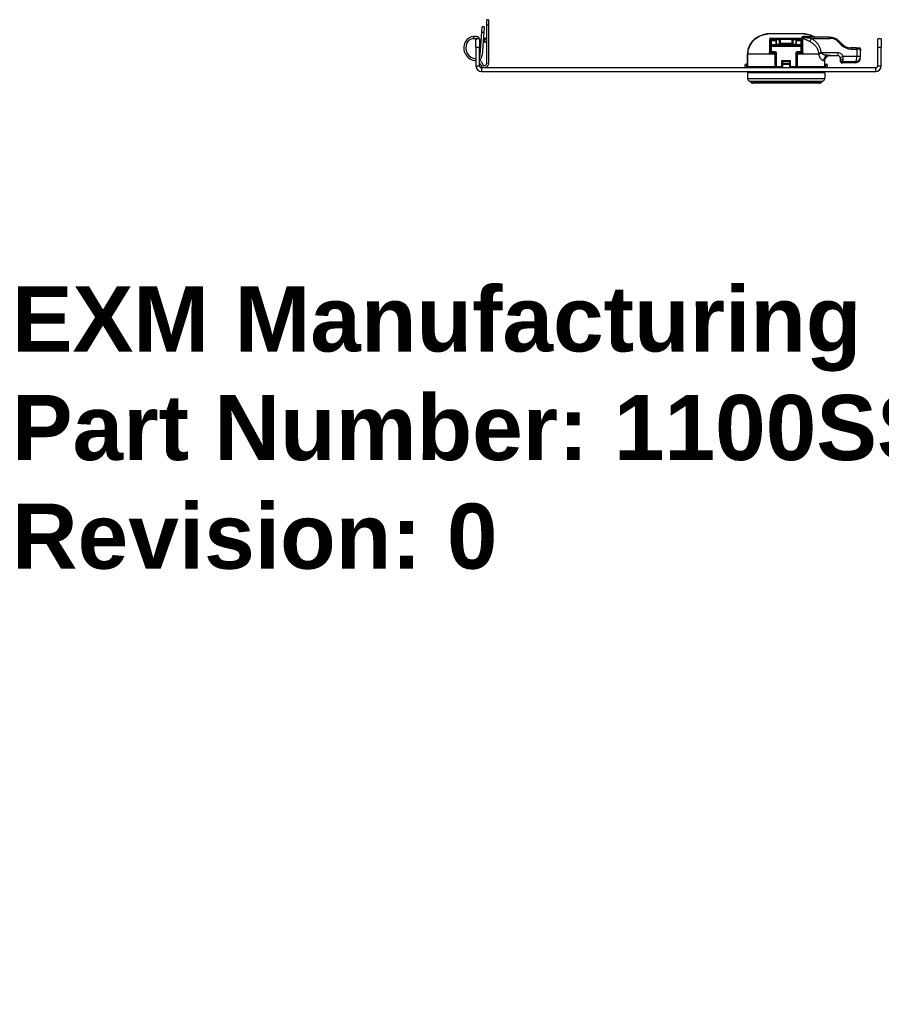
# Model space of a CAD drawing. Header units: inches. Extents: x 0.1 to 74.1, y -11 to 41.6.
# Tile 1 of 16: x 0.1 to 13.3, y -11 to 4.1. Entities that reach past the tile are written whole.
import ezdxf

# ---------------------------------------------------------------- set-up
doc = ezdxf.new("R2010")
doc.units = ezdxf.units.IN
doc.header["$MEASUREMENT"] = 0
doc.layers.get('0').update_dxf_attribs({"lineweight": 25})
doc.layers.add('Visible Edges(ANSI)', color=7, linetype='Continuous', lineweight=25)
doc.layers.add('Visible Tangent Edges(ANSI)', color=7, linetype='Continuous', lineweight=25)
doc.styles.get("Standard").update_dxf_attribs({"font": 'arialbd.ttf'})

msp = doc.modelspace()

# ---------------------------------------------------------------- linework, layer by layer
at = {"layer": 'Visible Edges(ANSI)'}
for p, q in [((7.315, 4.093), (7.286, 4.093)), ((7.286, 4.014), (7.286, 4.093)), ((7.315, 4.093), (7.315, 4.014)), ((7.212, 3.904), (7.217, 3.983)), ((7.247, 3.981), (7.217, 3.983)), ((7.247, 3.981), (7.241, 3.902)), ((7.286, 3.424), (7.286, 4.014)), ((7.315, 4.014), (7.315, 3.424)), ((7.121, 3.673), (7.121, 3.798)), ((7.176, 3.798), (7.121, 3.798)), ((7.161, 3.798), (7.17, 3.817)), ((7.163, 3.82), (7.17, 3.817)), ((7.176, 3.798), (7.176, 3.673)), ((7.187, 3.552), (7.212, 3.904)), ((7.241, 3.902), (7.216, 3.549)), ((7.279, 3.813), (7.237, 3.763)), ((7.242, 3.815), (7.26, 3.791)), ((12.163, 3.878), (11.598, 3.878)), ((11.64, 3.597), (11.64, 3.781)), ((12.112, 3.791), (11.65, 3.791)), ((11.723, 3.791), (11.723, 3.72)), ((11.783, 3.738), (11.783, 3.791)), ((11.979, 3.791), (11.979, 3.738)), ((12.038, 3.72), (12.038, 3.791)), ((12.122, 3.781), (12.122, 3.597)), ((12.547, 3.825), (12.204, 3.825)), ((13.341, 3.798), (13.286, 3.798)), ((13.286, 3.673), (13.286, 3.798)), ((13.341, 3.798), (13.341, 3.673)), ((7.121, 3.673), (7.121, 3.384)), ((7.176, 3.384), (7.176, 3.673)), ((7.24, 3.767), (7.232, 3.778)), ((7.237, 3.763), (7.259, 3.744)), ((7.257, 3.745), (7.254, 3.749)), ((7.258, 3.745), (7.257, 3.745)), ((7.259, 3.744), (7.286, 3.776)), ((7.281, 3.762), (7.265, 3.75)), ((7.278, 3.766), (7.281, 3.762)), ((11.645, 3.764), (11.645, 3.705)), ((11.645, 3.705), (11.645, 3.686)), ((11.645, 3.686), (11.645, 3.601)), ((11.655, 3.774), (11.723, 3.774)), ((12.107, 3.695), (11.655, 3.695)), ((11.733, 3.71), (12.029, 3.71)), ((12.038, 3.774), (12.107, 3.774)), ((12.117, 3.705), (12.117, 3.764)), ((12.117, 3.686), (12.117, 3.705)), ((12.117, 3.601), (12.117, 3.686)), ((12.734, 3.72), (12.687, 3.768)), ((12.959, 3.663), (12.873, 3.663)), ((12.959, 3.663), (13.003, 3.663)), ((13.286, 3.384), (13.286, 3.673)), ((13.341, 3.384), (13.341, 3.673)), ((11.29, 3.563), (11.29, 3.376)), ((11.655, 3.592), (11.714, 3.592)), ((11.719, 3.577), (11.719, 3.584)), ((11.719, 3.563), (11.719, 3.577)), ((11.719, 3.376), (11.719, 3.563)), ((11.723, 3.582), (11.723, 3.367)), ((12.038, 3.367), (12.038, 3.582)), ((12.043, 3.584), (12.043, 3.577)), ((12.043, 3.577), (12.043, 3.563)), ((12.043, 3.563), (12.043, 3.376)), ((12.048, 3.592), (12.107, 3.592)), ((12.528, 3.545), (12.668, 3.545)), ((12.708, 3.505), (12.708, 3.488)), ((12.708, 3.488), (12.708, 3.467)), ((13.023, 3.526), (13.023, 3.617)), ((13.023, 3.511), (13.023, 3.526)), ((7.195, 3.397), (7.178, 3.434)), ((7.205, 3.446), (7.222, 3.41)), ((13.255, 3.353), (7.207, 3.353)), ((11.251, 3.353), (11.251, 3.398)), ((11.26, 3.408), (11.281, 3.409)), ((11.29, 3.409), (11.281, 3.409)), ((11.709, 3.366), (11.3, 3.366)), ((11.497, 3.357), (11.812, 3.357)), ((11.709, 3.366), (11.723, 3.366)), ((11.822, 3.442), (11.822, 3.409)), ((11.822, 3.409), (11.822, 3.353)), ((11.94, 3.409), (11.94, 3.442)), ((11.94, 3.353), (11.94, 3.409)), ((11.95, 3.357), (12.265, 3.357)), ((12.038, 3.366), (12.053, 3.366)), ((12.466, 3.366), (12.053, 3.366)), ((12.476, 3.376), (12.476, 3.466)), ((12.481, 3.409), (12.476, 3.409)), ((12.481, 3.409), (12.502, 3.408)), ((12.511, 3.398), (12.511, 3.353)), ((12.946, 3.432), (12.748, 3.427)), ((7.207, 3.298), (13.255, 3.298)), ((11.29, 3.278), (11.29, 3.188)), ((12.472, 3.278), (12.472, 3.188)), ((12.394, 3.117), (11.368, 3.117))]:
    msp.add_line(p, q, dxfattribs=at)
at = {"layer": 'Visible Edges(ANSI)', "flags": 128}
for points in [[(7.077, 3.804), (7.08, 3.804), (7.083, 3.805), (7.086, 3.805), (7.089, 3.805), (7.092, 3.806), (7.095, 3.806), (7.098, 3.806), (7.101, 3.806), (7.104, 3.805), (7.107, 3.805), (7.11, 3.805), (7.112, 3.805), (7.115, 3.804), (7.118, 3.804), (7.12, 3.803), (7.123, 3.803), (7.125, 3.802), (7.128, 3.802), (7.13, 3.801), (7.133, 3.801), (7.135, 3.8), (7.137, 3.799), (7.139, 3.799), (7.141, 3.798)], [(7.163, 3.82), (7.162, 3.821), (7.16, 3.822), (7.158, 3.823), (7.156, 3.824), (7.154, 3.824), (7.152, 3.825), (7.149, 3.826), (7.147, 3.827), (7.144, 3.828), (7.141, 3.829), (7.138, 3.83), (7.135, 3.83), (7.132, 3.831), (7.128, 3.832), (7.125, 3.833), (7.121, 3.833), (7.118, 3.834), (7.114, 3.834), (7.11, 3.835), (7.106, 3.835), (7.103, 3.835), (7.099, 3.835), (7.095, 3.835), (7.091, 3.835)], [(11.567, 3.871), (11.54, 3.865), (11.513, 3.857), (11.487, 3.847), (11.461, 3.835), (11.437, 3.821), (11.413, 3.806), (11.392, 3.788), (11.371, 3.768), (11.353, 3.746), (11.337, 3.723), (11.323, 3.699), (11.311, 3.673), (11.302, 3.646), (11.295, 3.619), (11.291, 3.591), (11.29, 3.563)], [(11.567, 3.871), (11.572, 3.872), (11.577, 3.872), (11.581, 3.873), (11.585, 3.874), (11.589, 3.875), (11.592, 3.875), (11.594, 3.876), (11.594, 3.876)], [(11.592, 3.875), (11.587, 3.874), (11.581, 3.873), (11.575, 3.872), (11.567, 3.871)], [(11.64, 3.781), (11.64, 3.782), (11.64, 3.782), (11.64, 3.783), (11.64, 3.783), (11.64, 3.784), (11.64, 3.784), (11.641, 3.785), (11.641, 3.785), (11.641, 3.786), (11.641, 3.786), (11.642, 3.787), (11.642, 3.787), (11.642, 3.788), (11.643, 3.788), (11.643, 3.789), (11.644, 3.789), (11.645, 3.79), (11.645, 3.79), (11.646, 3.79), (11.647, 3.791), (11.648, 3.791), (11.648, 3.791), (11.649, 3.791), (11.65, 3.791)], [(12.112, 3.791), (12.113, 3.791), (12.114, 3.791), (12.114, 3.791), (12.115, 3.791), (12.116, 3.79), (12.117, 3.79), (12.117, 3.79), (12.118, 3.789), (12.119, 3.789), (12.119, 3.788), (12.12, 3.788), (12.12, 3.787), (12.12, 3.787), (12.121, 3.786), (12.121, 3.786), (12.121, 3.785), (12.121, 3.785), (12.122, 3.784), (12.122, 3.784), (12.122, 3.783), (12.122, 3.783), (12.122, 3.782), (12.122, 3.782), (12.122, 3.781)], [(12.167, 3.876), (12.168, 3.876), (12.17, 3.875), (12.173, 3.875), (12.177, 3.874), (12.181, 3.873), (12.185, 3.872), (12.19, 3.871), (12.195, 3.871)], [(12.318, 3.825), (12.304, 3.834), (12.289, 3.841), (12.258, 3.854), (12.227, 3.863), (12.195, 3.871)], [(12.319, 3.825), (12.313, 3.826), (12.306, 3.828)], [(11.792, 3.705), (11.793, 3.705), (11.793, 3.705), (11.793, 3.704), (11.794, 3.704), (11.794, 3.703), (11.795, 3.703), (11.795, 3.703), (11.795, 3.702), (11.796, 3.702), (11.796, 3.701), (11.796, 3.701), (11.797, 3.701), (11.797, 3.7), (11.797, 3.7), (11.798, 3.699), (11.798, 3.699), (11.798, 3.699), (11.799, 3.698), (11.799, 3.698), (11.799, 3.697), (11.8, 3.697), (11.8, 3.696), (11.8, 3.696), (11.8, 3.695)], [(11.962, 3.695), (11.962, 3.696), (11.962, 3.696), (11.962, 3.697), (11.963, 3.697), (11.963, 3.698), (11.963, 3.698), (11.963, 3.699), (11.964, 3.699), (11.964, 3.699), (11.964, 3.7), (11.965, 3.7), (11.965, 3.701), (11.966, 3.701), (11.966, 3.701), (11.966, 3.702), (11.967, 3.702), (11.967, 3.703), (11.967, 3.703), (11.968, 3.703), (11.968, 3.704), (11.968, 3.704), (11.969, 3.705), (11.969, 3.705), (11.97, 3.705)], [(13.023, 3.617), (13.023, 3.63), (13.023, 3.643)], [(12.476, 3.466), (12.476, 3.469), (12.476, 3.473), (12.477, 3.476), (12.477, 3.48), (12.478, 3.483), (12.479, 3.487), (12.48, 3.49), (12.481, 3.494), (12.483, 3.497), (12.484, 3.5), (12.486, 3.503), (12.488, 3.506), (12.49, 3.509), (12.492, 3.512), (12.494, 3.515), (12.496, 3.518), (12.499, 3.52), (12.501, 3.522), (12.504, 3.525), (12.507, 3.527), (12.51, 3.529), (12.513, 3.531), (12.516, 3.533), (12.519, 3.535)], [(12.562, 3.545), (12.56, 3.545), (12.558, 3.545), (12.556, 3.544), (12.554, 3.544), (12.552, 3.544), (12.55, 3.544), (12.548, 3.544), (12.546, 3.543), (12.544, 3.543), (12.542, 3.543), (12.54, 3.542), (12.538, 3.542), (12.537, 3.541), (12.535, 3.541), (12.533, 3.541), (12.532, 3.54), (12.53, 3.539), (12.528, 3.539), (12.527, 3.538), (12.525, 3.538), (12.524, 3.537), (12.522, 3.536), (12.52, 3.536), (12.519, 3.535)], [(12.706, 3.516), (12.706, 3.515), (12.707, 3.515), (12.707, 3.515), (12.707, 3.514), (12.707, 3.514), (12.707, 3.513), (12.707, 3.513), (12.707, 3.512), (12.707, 3.512), (12.707, 3.511), (12.707, 3.511), (12.707, 3.51), (12.707, 3.51), (12.708, 3.509), (12.708, 3.509), (12.708, 3.509), (12.708, 3.508), (12.708, 3.508), (12.708, 3.507), (12.708, 3.507), (12.708, 3.506), (12.708, 3.506), (12.708, 3.506), (12.708, 3.505)], [(11.29, 3.376), (11.291, 3.372), (11.293, 3.368), (11.296, 3.366), (11.3, 3.366)], [(11.373, 3.366), (11.367, 3.365), (11.361, 3.362), (11.357, 3.358), (11.354, 3.353)], [(12.408, 3.353), (12.405, 3.358), (12.401, 3.362), (12.395, 3.365), (12.389, 3.366)], [(12.466, 3.366), (12.466, 3.366), (12.467, 3.366), (12.468, 3.366), (12.468, 3.366), (12.469, 3.366), (12.469, 3.367), (12.47, 3.367), (12.471, 3.367), (12.471, 3.367), (12.472, 3.368), (12.472, 3.368), (12.473, 3.369), (12.473, 3.369), (12.474, 3.37), (12.474, 3.37), (12.475, 3.371), (12.475, 3.371), (12.475, 3.372), (12.475, 3.372), (12.476, 3.373), (12.476, 3.374), (12.476, 3.374), (12.476, 3.375), (12.476, 3.376)]]:
    msp.add_lwpolyline(points, dxfattribs=at)
at = {"layer": 'Visible Edges(ANSI)'}
for centre, radius, start, end in [((7.097, 3.678), 0.157, 92.0902, 153.245), ((7.097, 3.678), 0.128, 99.0892, 153.245), ((7.268, 3.833), 0.0315, 176, 216), ((7.254, 3.833), 0.0315, 320, 0), ((11.598, 3.868), 0.00925, 90, 131.9303), ((12.163, 3.868), 0.00984, 49.4973, 90), ((12.547, 3.629), 0.197, 45, 90), ((7.132, 3.66), 0.197, 153.245, 266.7696), ((7.132, 3.66), 0.167, 153.245, 266.1988), ((11.655, 3.764), 0.00984, 90, 180), ((11.655, 3.686), 0.00984, 90, 180), ((11.733, 3.72), 0.00984, 180, 270), ((12.029, 3.72), 0.00984, 270, 0), ((12.107, 3.764), 0.00984, 0, 90), ((12.107, 3.686), 0.00984, 0, 90), ((12.873, 3.86), 0.197, 225, 270), ((13.003, 3.643), 0.0197, 0, 90), ((7.124, 3.556), 0.0634, 265.4012, 267.5032), ((7.124, 3.556), 0.0634, 325.4262, 356), ((7.132, 3.412), 0.0807, 25, 57.0234), ((7.125, 3.555), 0.0917, 304.2652, 356), ((11.655, 3.601), 0.00984, 180, 270), ((11.714, 3.582), 0.00984, 0, 90), ((12.048, 3.582), 0.00984, 90, 180), ((12.107, 3.601), 0.00984, 270, 0), ((12.668, 3.505), 0.0394, 15.7452, 90), ((12.944, 3.511), 0.0787, 271.4321, 0), ((7.207, 3.384), 0.086, 180, 270), ((7.132, 3.412), 0.0511, 25, 30.8443), ((7.207, 3.384), 0.031, 180, 270), ((7.253, 3.424), 0.063, 205, 0), ((7.253, 3.424), 0.0335, 205, 0), ((11.261, 3.398), 0.00984, 93, 180), ((11.497, 3.347), 0.00984, 90, 143.9848), ((11.709, 3.376), 0.00984, 270, 0), ((11.714, 3.367), 0.00984, 270, 0), ((11.812, 3.367), 0.00984, 270, 0), ((11.95, 3.367), 0.00984, 180, 270), ((12.048, 3.367), 0.00984, 180, 270), ((12.053, 3.376), 0.00984, 180, 270), ((12.265, 3.347), 0.00984, 36.0152, 90), ((12.501, 3.398), 0.00984, 0, 87), ((12.747, 3.467), 0.0394, 180, 271.4321), ((13.255, 3.384), 0.086, 270, 0), ((13.255, 3.384), 0.031, 270, 0), ((11.31, 3.278), 0.0197, 90, 180), ((11.33, 3.188), 0.0394, 180, 255.7065), ((12.432, 3.188), 0.0394, 284.2935, 0), ((12.452, 3.278), 0.0197, 0, 90), ((11.315, 3.13), 0.0197, 25.8305, 75.7065), ((11.368, 3.156), 0.0394, 205.8305, 270), ((12.394, 3.156), 0.0394, 270, 334.1695), ((12.447, 3.13), 0.0197, 104.2935, 154.1695)]:
    msp.add_arc(centre, radius, start, end, dxfattribs=at)
at = {"layer": 'Visible Tangent Edges(ANSI)'}
for p, q in [((7.286, 4.014), (7.315, 4.014)), ((7.091, 3.835), (7.077, 3.804)), ((7.212, 3.904), (7.241, 3.902)), ((11.567, 3.871), (11.567, 3.871)), ((11.64, 3.781), (11.65, 3.781)), ((11.647, 3.809), (12.115, 3.809)), ((11.65, 3.781), (11.65, 3.791)), ((11.65, 3.781), (11.668, 3.781)), ((11.65, 3.773), (11.65, 3.781)), ((11.668, 3.781), (11.668, 3.791)), ((11.733, 3.791), (11.733, 3.788)), ((11.733, 3.711), (11.733, 3.788)), ((11.733, 3.788), (11.773, 3.788)), ((11.773, 3.788), (11.773, 3.791)), ((11.773, 3.788), (11.773, 3.729)), ((11.792, 3.729), (11.792, 3.791)), ((11.97, 3.791), (11.97, 3.729)), ((11.989, 3.791), (11.989, 3.788)), ((11.989, 3.729), (11.989, 3.788)), ((11.989, 3.788), (12.029, 3.788)), ((12.029, 3.788), (12.029, 3.791)), ((12.029, 3.788), (12.029, 3.711)), ((12.094, 3.791), (12.094, 3.781)), ((12.094, 3.781), (12.112, 3.781)), ((12.112, 3.791), (12.112, 3.781)), ((12.112, 3.781), (12.122, 3.781)), ((12.112, 3.781), (12.112, 3.773)), ((12.179, 3.836), (12.294, 3.836)), ((12.195, 3.87), (12.195, 3.871)), ((12.265, 3.806), (12.553, 3.806)), ((7.121, 3.673), (7.176, 3.673)), ((11.655, 3.705), (11.645, 3.705)), ((11.655, 3.686), (11.645, 3.686)), ((11.655, 3.705), (11.655, 3.774)), ((11.792, 3.705), (11.655, 3.705)), ((11.655, 3.695), (11.655, 3.705)), ((11.655, 3.686), (11.655, 3.695)), ((11.655, 3.686), (12.107, 3.686)), ((11.655, 3.601), (11.655, 3.686)), ((11.733, 3.711), (11.733, 3.71)), ((12.029, 3.711), (11.733, 3.711)), ((11.792, 3.72), (11.792, 3.729)), ((11.97, 3.729), (11.792, 3.729)), ((11.792, 3.72), (11.97, 3.72)), ((11.792, 3.705), (11.792, 3.695)), ((11.97, 3.729), (11.97, 3.72)), ((11.97, 3.695), (11.97, 3.705)), ((12.107, 3.705), (11.97, 3.705)), ((12.029, 3.71), (12.029, 3.711)), ((12.107, 3.774), (12.107, 3.705)), ((12.107, 3.705), (12.117, 3.705)), ((12.107, 3.705), (12.107, 3.695)), ((12.107, 3.695), (12.107, 3.686)), ((12.117, 3.686), (12.107, 3.686)), ((12.107, 3.686), (12.107, 3.601)), ((12.678, 3.754), (12.725, 3.706)), ((12.878, 3.643), (12.964, 3.643)), ((12.964, 3.643), (12.964, 3.526)), ((13.022, 3.643), (12.964, 3.643)), ((13.022, 3.643), (13.023, 3.643)), ((13.286, 3.673), (13.341, 3.673)), ((11.29, 3.563), (11.29, 3.563)), ((11.29, 3.376), (11.29, 3.563)), ((11.706, 3.563), (11.29, 3.563)), ((11.626, 3.578), (11.626, 3.587)), ((11.645, 3.604), (11.64, 3.604)), ((11.645, 3.601), (11.655, 3.601)), ((11.65, 3.587), (11.65, 3.593)), ((11.714, 3.601), (11.655, 3.601)), ((11.655, 3.592), (11.655, 3.601)), ((11.706, 3.577), (11.706, 3.563)), ((11.706, 3.563), (11.706, 3.376)), ((11.719, 3.563), (11.706, 3.563)), ((11.709, 3.592), (11.709, 3.587)), ((11.714, 3.601), (11.714, 3.592)), ((11.719, 3.584), (11.721, 3.589)), ((11.733, 3.582), (11.723, 3.582)), ((11.733, 3.367), (11.733, 3.582)), ((12.029, 3.582), (12.029, 3.367)), ((12.038, 3.582), (12.029, 3.582)), ((12.041, 3.589), (12.043, 3.584)), ((12.056, 3.563), (12.043, 3.563)), ((12.107, 3.601), (12.048, 3.601)), ((12.048, 3.592), (12.048, 3.601)), ((12.053, 3.587), (12.053, 3.592)), ((12.056, 3.563), (12.056, 3.577)), ((12.381, 3.563), (12.056, 3.563)), ((12.056, 3.376), (12.056, 3.563)), ((12.107, 3.601), (12.107, 3.592)), ((12.107, 3.601), (12.117, 3.601)), ((12.112, 3.593), (12.112, 3.587)), ((12.122, 3.604), (12.117, 3.604)), ((12.136, 3.587), (12.136, 3.578)), ((12.679, 3.584), (12.42, 3.584)), ((13.023, 3.526), (12.964, 3.526)), ((7.121, 3.384), (7.176, 3.384)), ((7.207, 3.353), (7.207, 3.298)), ((11.272, 3.399), (11.251, 3.398)), ((11.272, 3.399), (11.272, 3.353)), ((11.281, 3.399), (11.272, 3.399)), ((11.281, 3.399), (11.281, 3.409)), ((11.281, 3.353), (11.281, 3.399)), ((11.281, 3.399), (11.29, 3.399)), ((11.29, 3.376), (11.29, 3.376)), ((11.29, 3.376), (11.706, 3.376)), ((11.706, 3.376), (11.719, 3.376)), ((11.723, 3.376), (11.719, 3.376)), ((11.724, 3.367), (11.723, 3.367)), ((11.733, 3.367), (11.724, 3.367)), ((11.812, 3.367), (11.733, 3.367)), ((11.733, 3.367), (11.733, 3.357)), ((11.831, 3.453), (11.812, 3.463)), ((11.812, 3.463), (11.822, 3.444)), ((11.95, 3.463), (11.812, 3.463)), ((11.812, 3.463), (11.812, 3.367)), ((11.812, 3.357), (11.812, 3.367)), ((11.822, 3.367), (11.812, 3.367)), ((11.822, 3.409), (11.832, 3.409)), ((11.831, 3.453), (11.931, 3.453)), ((11.832, 3.418), (11.832, 3.452)), ((11.832, 3.418), (11.832, 3.409)), ((11.93, 3.418), (11.832, 3.418)), ((11.832, 3.353), (11.832, 3.409)), ((11.832, 3.409), (11.93, 3.409)), ((11.93, 3.452), (11.93, 3.418)), ((11.93, 3.409), (11.93, 3.418)), ((11.93, 3.409), (11.93, 3.353)), ((11.93, 3.409), (11.94, 3.409)), ((11.95, 3.463), (11.931, 3.453)), ((11.94, 3.444), (11.95, 3.463)), ((11.95, 3.367), (11.94, 3.367)), ((11.95, 3.367), (11.95, 3.463)), ((12.029, 3.367), (11.95, 3.367)), ((11.95, 3.367), (11.95, 3.357)), ((12.029, 3.357), (12.029, 3.367)), ((12.038, 3.367), (12.029, 3.367)), ((12.043, 3.376), (12.038, 3.376)), ((12.038, 3.367), (12.038, 3.367)), ((12.043, 3.376), (12.056, 3.376)), ((12.056, 3.376), (12.476, 3.376)), ((12.476, 3.466), (12.456, 3.466)), ((12.476, 3.399), (12.481, 3.399)), ((12.481, 3.409), (12.481, 3.399)), ((12.481, 3.399), (12.481, 3.353)), ((12.49, 3.399), (12.481, 3.399)), ((12.49, 3.353), (12.49, 3.399)), ((12.511, 3.398), (12.49, 3.399)), ((12.748, 3.427), (12.749, 3.45)), ((13.255, 3.298), (13.255, 3.353)), ((13.286, 3.384), (13.341, 3.384)), ((12.472, 3.278), (11.29, 3.278)), ((11.29, 3.188), (12.472, 3.188)), ((11.32, 3.149), (12.442, 3.149)), ((12.429, 3.139), (11.333, 3.139))]:
    msp.add_line(p, q, dxfattribs=at)
at = {"layer": 'Visible Tangent Edges(ANSI)', "flags": 128}
for points in [[(11.29, 3.563), (11.291, 3.581), (11.293, 3.6), (11.296, 3.619), (11.3, 3.637), (11.305, 3.655), (11.312, 3.673), (11.319, 3.69), (11.328, 3.707), (11.337, 3.723), (11.348, 3.738), (11.359, 3.753), (11.372, 3.767), (11.385, 3.781), (11.399, 3.793), (11.414, 3.805), (11.429, 3.816), (11.445, 3.826), (11.461, 3.835), (11.478, 3.843), (11.495, 3.851), (11.513, 3.857), (11.531, 3.862), (11.549, 3.867), (11.567, 3.871)], [(11.567, 3.871), (11.569, 3.871), (11.571, 3.871), (11.573, 3.872), (11.575, 3.872), (11.577, 3.872), (11.579, 3.873), (11.58, 3.873), (11.582, 3.873), (11.584, 3.874), (11.585, 3.874), (11.587, 3.874), (11.588, 3.875), (11.59, 3.875), (11.591, 3.875), (11.592, 3.875), (11.593, 3.875), (11.594, 3.876), (11.595, 3.876), (11.596, 3.876), (11.596, 3.876), (11.597, 3.876), (11.597, 3.876), (11.597, 3.877), (11.597, 3.877)], [(11.597, 3.877), (11.597, 3.877), (11.597, 3.877), (11.597, 3.877), (11.597, 3.877), (11.597, 3.877), (11.597, 3.877), (11.597, 3.877), (11.597, 3.877), (11.598, 3.877), (11.598, 3.877), (11.598, 3.877), (11.598, 3.877), (11.598, 3.877), (11.598, 3.878), (11.598, 3.878), (11.598, 3.878), (11.598, 3.878), (11.598, 3.878), (11.598, 3.878), (11.598, 3.878), (11.598, 3.878), (11.598, 3.878), (11.598, 3.878), (11.598, 3.878)], [(11.627, 3.788), (11.627, 3.782), (11.627, 3.775), (11.627, 3.768), (11.627, 3.761), (11.626, 3.754), (11.626, 3.747), (11.626, 3.739), (11.626, 3.731), (11.626, 3.723), (11.626, 3.715), (11.626, 3.706), (11.626, 3.698), (11.626, 3.689), (11.626, 3.68), (11.626, 3.672), (11.626, 3.663), (11.626, 3.653), (11.626, 3.644), (11.626, 3.635), (11.626, 3.625), (11.626, 3.616), (11.626, 3.606), (11.626, 3.597), (11.626, 3.587)], [(11.647, 3.809), (11.645, 3.809), (11.644, 3.808), (11.642, 3.808), (11.641, 3.808), (11.639, 3.807), (11.638, 3.806), (11.637, 3.806), (11.635, 3.805), (11.634, 3.804), (11.633, 3.803), (11.632, 3.802), (11.631, 3.801), (11.63, 3.8), (11.63, 3.799), (11.629, 3.798), (11.629, 3.797), (11.628, 3.796), (11.628, 3.795), (11.627, 3.794), (11.627, 3.792), (11.627, 3.791), (11.627, 3.79), (11.627, 3.789), (11.627, 3.788)], [(11.668, 3.781), (11.669, 3.781), (11.67, 3.781), (11.671, 3.781), (11.672, 3.782), (11.673, 3.782), (11.673, 3.782), (11.674, 3.782), (11.675, 3.782), (11.676, 3.783), (11.677, 3.783), (11.677, 3.783), (11.678, 3.784), (11.679, 3.784), (11.68, 3.785), (11.68, 3.785), (11.681, 3.786), (11.682, 3.786), (11.682, 3.787), (11.683, 3.788), (11.683, 3.788), (11.684, 3.789), (11.684, 3.79), (11.685, 3.79), (11.685, 3.791)], [(12.077, 3.791), (12.077, 3.79), (12.077, 3.79), (12.078, 3.789), (12.078, 3.788), (12.079, 3.788), (12.08, 3.787), (12.08, 3.786), (12.081, 3.786), (12.082, 3.785), (12.082, 3.785), (12.083, 3.784), (12.084, 3.784), (12.084, 3.783), (12.085, 3.783), (12.086, 3.783), (12.087, 3.782), (12.088, 3.782), (12.088, 3.782), (12.089, 3.782), (12.09, 3.782), (12.091, 3.781), (12.092, 3.781), (12.093, 3.781), (12.094, 3.781)], [(12.135, 3.788), (12.135, 3.789), (12.135, 3.79), (12.135, 3.791), (12.135, 3.792), (12.134, 3.794), (12.134, 3.795), (12.134, 3.796), (12.133, 3.797), (12.133, 3.798), (12.132, 3.799), (12.131, 3.8), (12.131, 3.801), (12.13, 3.802), (12.129, 3.803), (12.128, 3.804), (12.127, 3.805), (12.125, 3.806), (12.124, 3.806), (12.122, 3.807), (12.121, 3.808), (12.119, 3.808), (12.118, 3.808), (12.117, 3.809), (12.115, 3.809)], [(12.179, 3.836), (12.171, 3.836), (12.163, 3.836), (12.154, 3.835), (12.146, 3.835), (12.138, 3.834), (12.131, 3.832), (12.125, 3.83), (12.122, 3.827), (12.122, 3.822), (12.125, 3.818), (12.131, 3.813), (12.138, 3.809), (12.148, 3.804), (12.158, 3.8), (12.168, 3.795), (12.177, 3.791), (12.186, 3.787), (12.194, 3.783), (12.203, 3.778), (12.212, 3.774), (12.22, 3.77), (12.229, 3.766), (12.237, 3.761), (12.245, 3.757)], [(12.265, 3.806), (12.256, 3.807), (12.246, 3.808), (12.237, 3.809), (12.227, 3.81), (12.217, 3.811), (12.208, 3.812), (12.198, 3.813), (12.189, 3.814), (12.179, 3.815), (12.168, 3.816), (12.157, 3.818), (12.148, 3.819), (12.14, 3.82), (12.134, 3.821), (12.132, 3.822), (12.134, 3.823), (12.139, 3.824), (12.146, 3.825), (12.154, 3.825), (12.164, 3.825), (12.174, 3.825), (12.184, 3.825), (12.194, 3.825), (12.204, 3.825)], [(12.136, 3.587), (12.136, 3.597), (12.136, 3.606), (12.136, 3.616), (12.136, 3.625), (12.136, 3.635), (12.136, 3.644), (12.136, 3.653), (12.136, 3.662), (12.136, 3.671), (12.136, 3.68), (12.136, 3.689), (12.136, 3.698), (12.136, 3.706), (12.136, 3.715), (12.136, 3.723), (12.136, 3.731), (12.136, 3.739), (12.136, 3.747), (12.135, 3.754), (12.135, 3.761), (12.135, 3.768), (12.135, 3.775), (12.135, 3.782), (12.135, 3.788)], [(12.163, 3.878), (12.163, 3.878), (12.164, 3.878), (12.164, 3.878), (12.164, 3.878), (12.164, 3.878), (12.164, 3.878), (12.164, 3.878), (12.164, 3.878), (12.164, 3.878), (12.164, 3.878), (12.164, 3.877), (12.164, 3.877), (12.164, 3.877), (12.164, 3.877), (12.164, 3.877), (12.164, 3.877), (12.164, 3.877), (12.164, 3.877), (12.164, 3.877), (12.164, 3.877), (12.164, 3.877), (12.164, 3.877), (12.164, 3.877), (12.164, 3.877)], [(12.164, 3.877), (12.164, 3.877), (12.164, 3.876), (12.165, 3.876), (12.165, 3.876), (12.166, 3.876), (12.167, 3.876), (12.167, 3.876), (12.168, 3.876), (12.169, 3.875), (12.171, 3.875), (12.172, 3.875), (12.173, 3.875), (12.175, 3.874), (12.176, 3.874), (12.178, 3.874), (12.18, 3.873), (12.181, 3.873), (12.183, 3.873), (12.185, 3.872), (12.187, 3.872), (12.189, 3.872), (12.191, 3.871), (12.193, 3.871), (12.195, 3.87)], [(12.195, 3.87), (12.2, 3.869), (12.205, 3.868), (12.211, 3.867), (12.216, 3.866), (12.221, 3.865), (12.227, 3.863), (12.232, 3.862), (12.237, 3.86), (12.243, 3.859), (12.248, 3.857), (12.253, 3.855), (12.258, 3.854), (12.263, 3.852), (12.268, 3.85), (12.274, 3.848), (12.279, 3.845), (12.284, 3.843), (12.289, 3.841), (12.294, 3.839), (12.298, 3.836), (12.303, 3.834), (12.308, 3.831), (12.313, 3.828), (12.318, 3.826)], [(12.42, 3.584), (12.418, 3.596), (12.417, 3.607), (12.414, 3.619), (12.411, 3.631), (12.408, 3.642), (12.404, 3.653), (12.399, 3.664), (12.394, 3.675), (12.389, 3.685), (12.383, 3.695), (12.376, 3.705), (12.37, 3.715), (12.363, 3.724), (12.355, 3.733), (12.347, 3.742), (12.339, 3.75), (12.331, 3.758), (12.322, 3.766), (12.313, 3.774), (12.304, 3.781), (12.295, 3.787), (12.285, 3.794), (12.275, 3.8), (12.265, 3.806)], [(12.294, 3.836), (12.295, 3.836), (12.296, 3.835), (12.296, 3.835), (12.297, 3.834), (12.298, 3.834), (12.299, 3.833), (12.3, 3.833), (12.301, 3.833), (12.302, 3.832), (12.303, 3.832), (12.304, 3.831), (12.305, 3.831), (12.306, 3.831), (12.307, 3.83), (12.308, 3.83), (12.309, 3.829), (12.31, 3.829), (12.311, 3.828), (12.312, 3.828), (12.313, 3.827), (12.314, 3.827), (12.315, 3.827), (12.316, 3.826), (12.317, 3.826)], [(12.306, 3.828), (12.306, 3.829), (12.305, 3.829), (12.305, 3.829), (12.304, 3.829), (12.304, 3.83), (12.303, 3.83), (12.302, 3.83), (12.302, 3.831), (12.301, 3.831), (12.301, 3.831), (12.3, 3.831), (12.3, 3.832), (12.299, 3.832), (12.299, 3.832), (12.298, 3.833), (12.298, 3.833), (12.297, 3.833), (12.297, 3.834), (12.296, 3.834), (12.296, 3.834), (12.295, 3.835), (12.295, 3.835), (12.294, 3.836), (12.294, 3.836)], [(12.294, 3.836), (12.294, 3.835), (12.295, 3.834), (12.296, 3.834), (12.297, 3.833), (12.298, 3.832), (12.299, 3.831), (12.3, 3.831), (12.301, 3.83), (12.302, 3.83), (12.303, 3.829), (12.304, 3.829), (12.305, 3.828), (12.307, 3.828), (12.308, 3.827), (12.309, 3.827), (12.31, 3.827), (12.311, 3.826), (12.312, 3.826), (12.313, 3.826), (12.314, 3.826), (12.316, 3.826), (12.317, 3.826), (12.318, 3.825), (12.319, 3.825)], [(12.245, 3.757), (12.254, 3.753), (12.263, 3.748), (12.271, 3.742), (12.279, 3.737), (12.287, 3.731), (12.295, 3.725), (12.302, 3.719), (12.309, 3.713), (12.316, 3.706), (12.323, 3.699), (12.329, 3.692), (12.336, 3.684), (12.341, 3.677), (12.347, 3.669), (12.352, 3.661), (12.356, 3.652), (12.361, 3.644), (12.364, 3.635), (12.368, 3.626), (12.371, 3.617), (12.373, 3.608), (12.375, 3.598), (12.377, 3.589), (12.378, 3.58)], [(13.022, 3.643), (13.022, 3.642), (13.022, 3.641), (13.022, 3.64), (13.022, 3.639), (13.022, 3.638), (13.022, 3.636), (13.023, 3.635), (13.023, 3.634), (13.023, 3.633), (13.023, 3.632), (13.023, 3.631), (13.023, 3.63), (13.023, 3.629), (13.023, 3.628), (13.023, 3.627), (13.023, 3.625), (13.023, 3.624), (13.023, 3.623), (13.023, 3.622), (13.023, 3.621), (13.023, 3.62), (13.023, 3.619), (13.023, 3.618), (13.023, 3.617)], [(11.639, 3.596), (11.638, 3.596), (11.638, 3.596), (11.637, 3.596), (11.637, 3.595), (11.636, 3.595), (11.636, 3.594), (11.635, 3.593), (11.635, 3.593), (11.634, 3.592), (11.634, 3.591), (11.633, 3.59), (11.633, 3.59), (11.632, 3.589), (11.631, 3.588), (11.631, 3.587), (11.63, 3.586), (11.63, 3.585), (11.629, 3.584), (11.629, 3.583), (11.628, 3.582), (11.628, 3.581), (11.627, 3.58), (11.626, 3.579), (11.626, 3.578)], [(11.626, 3.578), (11.627, 3.578), (11.628, 3.579), (11.629, 3.579), (11.63, 3.58), (11.631, 3.58), (11.632, 3.581), (11.633, 3.581), (11.634, 3.582), (11.635, 3.582), (11.636, 3.583), (11.637, 3.583), (11.638, 3.584), (11.639, 3.584), (11.64, 3.585), (11.641, 3.585), (11.642, 3.585), (11.643, 3.586), (11.643, 3.586), (11.644, 3.586), (11.645, 3.587), (11.646, 3.587), (11.646, 3.587), (11.647, 3.587), (11.647, 3.587)], [(11.626, 3.578), (11.629, 3.578), (11.633, 3.578), (11.636, 3.578), (11.639, 3.578), (11.642, 3.578), (11.646, 3.578), (11.649, 3.578), (11.652, 3.578), (11.656, 3.578), (11.659, 3.578), (11.662, 3.578), (11.666, 3.578), (11.669, 3.578), (11.672, 3.578), (11.676, 3.578), (11.679, 3.578), (11.682, 3.578), (11.686, 3.578), (11.689, 3.577), (11.692, 3.577), (11.696, 3.577), (11.699, 3.577), (11.703, 3.577), (11.706, 3.577)], [(11.64, 3.597), (11.64, 3.597), (11.64, 3.597), (11.64, 3.597), (11.64, 3.597), (11.64, 3.597), (11.64, 3.597), (11.64, 3.597), (11.64, 3.597), (11.64, 3.597), (11.64, 3.597), (11.64, 3.597), (11.64, 3.597), (11.639, 3.597), (11.639, 3.597), (11.639, 3.597), (11.639, 3.597), (11.639, 3.596), (11.639, 3.596), (11.639, 3.596), (11.639, 3.596), (11.639, 3.596), (11.639, 3.596), (11.639, 3.596), (11.639, 3.596)], [(11.647, 3.587), (11.648, 3.587), (11.648, 3.587), (11.648, 3.587), (11.648, 3.587), (11.648, 3.587), (11.648, 3.587), (11.649, 3.587), (11.649, 3.587), (11.649, 3.587), (11.649, 3.587), (11.649, 3.587), (11.649, 3.587), (11.649, 3.587), (11.649, 3.587), (11.649, 3.587), (11.649, 3.587), (11.649, 3.587), (11.65, 3.587), (11.65, 3.587), (11.65, 3.587), (11.65, 3.587), (11.65, 3.587), (11.65, 3.587), (11.65, 3.587)], [(11.709, 3.587), (11.706, 3.587), (11.704, 3.587), (11.701, 3.587), (11.698, 3.587), (11.696, 3.587), (11.693, 3.587), (11.691, 3.587), (11.688, 3.587), (11.686, 3.587), (11.683, 3.587), (11.68, 3.587), (11.678, 3.587), (11.675, 3.587), (11.673, 3.587), (11.67, 3.587), (11.668, 3.587), (11.665, 3.587), (11.663, 3.587), (11.66, 3.587), (11.657, 3.587), (11.655, 3.587), (11.652, 3.587), (11.65, 3.587), (11.647, 3.587)], [(12.115, 3.587), (12.112, 3.587), (12.11, 3.587), (12.107, 3.587), (12.104, 3.587), (12.102, 3.587), (12.099, 3.587), (12.097, 3.587), (12.094, 3.587), (12.092, 3.587), (12.089, 3.587), (12.087, 3.587), (12.084, 3.587), (12.082, 3.587), (12.079, 3.587), (12.076, 3.587), (12.074, 3.587), (12.071, 3.587), (12.069, 3.587), (12.066, 3.587), (12.064, 3.587), (12.061, 3.587), (12.058, 3.587), (12.056, 3.587), (12.053, 3.587)], [(12.056, 3.577), (12.059, 3.577), (12.063, 3.577), (12.066, 3.577), (12.069, 3.577), (12.073, 3.577), (12.076, 3.578), (12.08, 3.578), (12.083, 3.578), (12.086, 3.578), (12.09, 3.578), (12.093, 3.578), (12.096, 3.578), (12.1, 3.578), (12.103, 3.578), (12.106, 3.578), (12.11, 3.578), (12.113, 3.578), (12.116, 3.578), (12.12, 3.578), (12.123, 3.578), (12.126, 3.578), (12.129, 3.578), (12.133, 3.578), (12.136, 3.578)], [(12.112, 3.587), (12.112, 3.587), (12.112, 3.587), (12.112, 3.587), (12.112, 3.587), (12.112, 3.587), (12.112, 3.587), (12.112, 3.587), (12.113, 3.587), (12.113, 3.587), (12.113, 3.587), (12.113, 3.587), (12.113, 3.587), (12.113, 3.587), (12.113, 3.587), (12.113, 3.587), (12.113, 3.587), (12.113, 3.587), (12.114, 3.587), (12.114, 3.587), (12.114, 3.587), (12.114, 3.587), (12.114, 3.587), (12.114, 3.587), (12.115, 3.587)], [(12.115, 3.587), (12.115, 3.587), (12.116, 3.587), (12.116, 3.587), (12.117, 3.587), (12.118, 3.586), (12.119, 3.586), (12.119, 3.586), (12.12, 3.585), (12.121, 3.585), (12.122, 3.585), (12.123, 3.584), (12.124, 3.584), (12.125, 3.583), (12.126, 3.583), (12.127, 3.582), (12.128, 3.582), (12.129, 3.581), (12.13, 3.581), (12.131, 3.58), (12.132, 3.58), (12.133, 3.579), (12.134, 3.579), (12.135, 3.578), (12.136, 3.578)], [(12.123, 3.596), (12.123, 3.596), (12.123, 3.596), (12.123, 3.596), (12.123, 3.596), (12.123, 3.596), (12.123, 3.596), (12.123, 3.596), (12.123, 3.597), (12.123, 3.597), (12.123, 3.597), (12.122, 3.597), (12.122, 3.597), (12.122, 3.597), (12.122, 3.597), (12.122, 3.597), (12.122, 3.597), (12.122, 3.597), (12.122, 3.597), (12.122, 3.597), (12.122, 3.597), (12.122, 3.597), (12.122, 3.597), (12.122, 3.597), (12.122, 3.597)], [(12.136, 3.578), (12.135, 3.579), (12.135, 3.58), (12.134, 3.581), (12.134, 3.582), (12.133, 3.583), (12.133, 3.584), (12.132, 3.585), (12.132, 3.586), (12.131, 3.587), (12.131, 3.588), (12.13, 3.589), (12.129, 3.59), (12.129, 3.59), (12.128, 3.591), (12.128, 3.592), (12.127, 3.593), (12.127, 3.593), (12.126, 3.594), (12.125, 3.595), (12.125, 3.595), (12.125, 3.596), (12.124, 3.596), (12.124, 3.596), (12.123, 3.596)], [(12.378, 3.58), (12.378, 3.579), (12.378, 3.578), (12.378, 3.578), (12.378, 3.577), (12.378, 3.576), (12.378, 3.575), (12.379, 3.575), (12.379, 3.574), (12.379, 3.573), (12.379, 3.573), (12.379, 3.572), (12.379, 3.571), (12.379, 3.57), (12.379, 3.57), (12.379, 3.569), (12.379, 3.568), (12.38, 3.568), (12.38, 3.567), (12.38, 3.566), (12.38, 3.565), (12.38, 3.565), (12.38, 3.564), (12.38, 3.563), (12.381, 3.563)], [(12.381, 3.563), (12.382, 3.555), (12.384, 3.547), (12.386, 3.54), (12.389, 3.533), (12.392, 3.526), (12.395, 3.52), (12.398, 3.514), (12.401, 3.509), (12.405, 3.504), (12.408, 3.499), (12.412, 3.494), (12.415, 3.49), (12.419, 3.486), (12.422, 3.483), (12.426, 3.48), (12.43, 3.477), (12.433, 3.474), (12.437, 3.472), (12.44, 3.47), (12.443, 3.469), (12.447, 3.467), (12.45, 3.467), (12.453, 3.466), (12.456, 3.466)], [(12.423, 3.577), (12.423, 3.577), (12.423, 3.577), (12.422, 3.578), (12.422, 3.578), (12.422, 3.578), (12.422, 3.579), (12.422, 3.579), (12.422, 3.579), (12.421, 3.579), (12.421, 3.58), (12.421, 3.58), (12.421, 3.58), (12.421, 3.581), (12.421, 3.581), (12.421, 3.581), (12.42, 3.582), (12.42, 3.582), (12.42, 3.582), (12.42, 3.582), (12.42, 3.583), (12.42, 3.583), (12.42, 3.583), (12.42, 3.584), (12.42, 3.584)], [(12.528, 3.545), (12.524, 3.545), (12.519, 3.545), (12.514, 3.545), (12.509, 3.546), (12.504, 3.546), (12.499, 3.547), (12.494, 3.547), (12.489, 3.548), (12.485, 3.549), (12.48, 3.55), (12.475, 3.551), (12.47, 3.553), (12.465, 3.554), (12.46, 3.556), (12.455, 3.557), (12.451, 3.559), (12.446, 3.561), (12.442, 3.563), (12.438, 3.565), (12.434, 3.567), (12.431, 3.569), (12.427, 3.572), (12.425, 3.574), (12.423, 3.577)], [(12.749, 3.45), (12.75, 3.45), (12.75, 3.451), (12.75, 3.452), (12.75, 3.453), (12.751, 3.453), (12.751, 3.454), (12.751, 3.456), (12.752, 3.457), (12.752, 3.458), (12.752, 3.459), (12.753, 3.46), (12.753, 3.462), (12.753, 3.463), (12.753, 3.465), (12.754, 3.467), (12.754, 3.468), (12.754, 3.47), (12.754, 3.472), (12.755, 3.474), (12.755, 3.476), (12.755, 3.478), (12.755, 3.48), (12.755, 3.482), (12.756, 3.484)], [(12.756, 3.484), (12.756, 3.485), (12.756, 3.487), (12.756, 3.489), (12.756, 3.49), (12.756, 3.492), (12.756, 3.494), (12.756, 3.496), (12.756, 3.497), (12.756, 3.499), (12.756, 3.501), (12.756, 3.503), (12.756, 3.504), (12.756, 3.506), (12.756, 3.508), (12.756, 3.51), (12.756, 3.512), (12.756, 3.514), (12.756, 3.515), (12.755, 3.517), (12.755, 3.519), (12.755, 3.521), (12.755, 3.523), (12.755, 3.525), (12.754, 3.527)], [(12.964, 3.526), (12.956, 3.526), (12.947, 3.526), (12.938, 3.526), (12.929, 3.526), (12.921, 3.526), (12.912, 3.526), (12.903, 3.526), (12.894, 3.526), (12.886, 3.526), (12.877, 3.526), (12.868, 3.526), (12.859, 3.526), (12.851, 3.526), (12.842, 3.526), (12.833, 3.526), (12.824, 3.526), (12.816, 3.526), (12.807, 3.526), (12.798, 3.526), (12.789, 3.526), (12.781, 3.526), (12.772, 3.527), (12.763, 3.527), (12.754, 3.527)], [(11.3, 3.366), (11.299, 3.366), (11.299, 3.366), (11.298, 3.366), (11.297, 3.366), (11.297, 3.366), (11.296, 3.367), (11.296, 3.367), (11.295, 3.367), (11.295, 3.367), (11.294, 3.368), (11.294, 3.368), (11.293, 3.369), (11.293, 3.369), (11.292, 3.37), (11.292, 3.37), (11.292, 3.371), (11.291, 3.371), (11.291, 3.372), (11.291, 3.372), (11.291, 3.373), (11.291, 3.374), (11.29, 3.374), (11.29, 3.375), (11.29, 3.376)], [(11.35, 3.366), (11.35, 3.365), (11.35, 3.365), (11.349, 3.364), (11.349, 3.364), (11.348, 3.363), (11.348, 3.363), (11.348, 3.362), (11.347, 3.362), (11.347, 3.361), (11.347, 3.361), (11.346, 3.36), (11.346, 3.36), (11.346, 3.359), (11.345, 3.359), (11.345, 3.358), (11.345, 3.358), (11.345, 3.357), (11.344, 3.356), (11.344, 3.356), (11.344, 3.355), (11.344, 3.355), (11.344, 3.354), (11.343, 3.353), (11.343, 3.353)], [(11.812, 3.357), (11.812, 3.357), (11.812, 3.357), (11.812, 3.357), (11.812, 3.357), (11.812, 3.357), (11.812, 3.357), (11.813, 3.357), (11.813, 3.356), (11.813, 3.356), (11.813, 3.356), (11.813, 3.356), (11.813, 3.356), (11.813, 3.356), (11.813, 3.355), (11.813, 3.355), (11.813, 3.355), (11.813, 3.355), (11.813, 3.355), (11.813, 3.354), (11.813, 3.354), (11.813, 3.354), (11.813, 3.353), (11.813, 3.353), (11.813, 3.353)], [(11.948, 3.353), (11.949, 3.353), (11.949, 3.353), (11.949, 3.354), (11.949, 3.354), (11.949, 3.354), (11.949, 3.355), (11.949, 3.355), (11.949, 3.355), (11.949, 3.355), (11.949, 3.355), (11.949, 3.356), (11.949, 3.356), (11.949, 3.356), (11.949, 3.356), (11.949, 3.356), (11.949, 3.356), (11.949, 3.357), (11.949, 3.357), (11.95, 3.357), (11.95, 3.357), (11.95, 3.357), (11.95, 3.357), (11.95, 3.357), (11.95, 3.357)], [(12.419, 3.353), (12.418, 3.353), (12.418, 3.354), (12.418, 3.355), (12.418, 3.355), (12.418, 3.356), (12.418, 3.356), (12.417, 3.357), (12.417, 3.358), (12.417, 3.358), (12.417, 3.359), (12.416, 3.359), (12.416, 3.36), (12.416, 3.36), (12.415, 3.361), (12.415, 3.361), (12.415, 3.362), (12.414, 3.362), (12.414, 3.363), (12.414, 3.363), (12.413, 3.364), (12.413, 3.364), (12.412, 3.365), (12.412, 3.365), (12.412, 3.366)], [(12.749, 3.45), (12.758, 3.45), (12.766, 3.45), (12.774, 3.45), (12.782, 3.45), (12.791, 3.45), (12.799, 3.45), (12.807, 3.45), (12.816, 3.449), (12.824, 3.449), (12.832, 3.449), (12.84, 3.449), (12.849, 3.449), (12.857, 3.449), (12.865, 3.449), (12.874, 3.449), (12.882, 3.449), (12.89, 3.449), (12.898, 3.449), (12.907, 3.449), (12.915, 3.449), (12.923, 3.449), (12.932, 3.449), (12.94, 3.449), (12.948, 3.449)], [(12.948, 3.449), (12.948, 3.448), (12.948, 3.446), (12.948, 3.445), (12.947, 3.444), (12.947, 3.443), (12.947, 3.442), (12.947, 3.441), (12.947, 3.44), (12.947, 3.439), (12.947, 3.438), (12.947, 3.437), (12.946, 3.437), (12.946, 3.436), (12.946, 3.435), (12.946, 3.435), (12.946, 3.434), (12.946, 3.434), (12.946, 3.433), (12.946, 3.433), (12.946, 3.433), (12.946, 3.433), (12.946, 3.433), (12.946, 3.432), (12.946, 3.432)]]:
    msp.add_lwpolyline(points, dxfattribs=at)
at = {"layer": 'Visible Tangent Edges(ANSI)'}
for centre, radius, start, end in [((11.733, 3.821), 0.0492, 216.8699, 250.3493), ((12.029, 3.821), 0.0492, 289.6507, 323.1301), ((12.553, 3.629), 0.177, 45, 90), ((12.878, 3.86), 0.217, 225, 270), ((11.714, 3.582), 0.0197, 0, 90), ((12.048, 3.582), 0.0197, 90, 180), ((12.679, 3.505), 0.0787, 15.7452, 90)]:
    msp.add_arc(centre, radius, start, end, dxfattribs=at)
for centre, major_axis, ratio, start_param, end_param in [((11.598, 3.867), (0.00925, 0), 0.999035, 1.63718, 2.017609), ((11.63, 3.781), (0.00984, 0), 0.759142, 0, 1.909035), ((11.65, 3.801), (0, -0.00984), 0.457428, 3.816692, 6.283185), ((11.733, 3.797), (-0.00984, 0), 0.909065, 0.783676, 1.570796), ((11.773, 3.797), (-0.00984, 0), 0.909065, 1.570796, 2.357916), ((11.989, 3.797), (-0.00984, 0), 0.909065, 0.783676, 1.570796), ((12.029, 3.797), (-0.00984, 0), 0.909065, 1.570796, 2.357916), ((12.112, 3.801), (0, -0.00984), 0.457428, 0, 2.466494), ((12.132, 3.781), (-0.00984, 0), 0.759142, 4.37415, 6.283185), ((12.163, 3.867), (-0.00984, 0), 0.999068, 4.273926, 4.647268), ((12.204, 3.904), (0, -0.0787), 0.631855, 5.762543, 6.283185), ((12.286, 3.806), (-0.0387, -0.0686), 0.227182, 4.840064, 5.620364), ((12.547, 3.806), (0, 0.0197), 0.258819, 4.712389, 6.283185), ((11.733, 3.72), (-0.00984, 0), 0.909065, 0, 1.570796), ((11.773, 3.738), (0.00984, 0), 0.909065, 4.712389, 6.283185), ((11.792, 3.729), (0.0197, 0), 0.458333, 3.141593, 4.712389), ((11.792, 3.738), (-0.00984, 0), 0.916667, 0, 1.570796), ((11.97, 3.738), (-0.00984, 0), 0.916667, 1.570796, 3.141593), ((11.97, 3.729), (0.0197, 0), 0.458333, 4.712389, 6.283185), ((11.989, 3.738), (-0.00984, 0), 0.909065, 0, 1.570796), ((12.029, 3.72), (0.00984, 0), 0.909065, 4.712389, 6.283185), ((12.673, 3.754), (0.0139, 0.0139), 0.186157, 4.896439, 6.283185), ((12.72, 3.706), (0.0139, 0.0139), 0.186157, 4.896439, 6.283185), ((12.873, 3.643), (0, 0.0197), 0.258819, 4.712389, 6.283185), ((12.959, 3.643), (0, 0.0197), 0.258819, 4.712389, 6.283185), ((13.003, 3.643), (0, 0.0197), 0.996957, 4.712389, 6.283185), ((11.647, 3.597), (0.00016, -0.00984), 0.885159, 4.753187, 6.264429), ((11.65, 3.604), (-0.00984, 0), 0.999962, 0, 1.376728), ((11.65, 3.597), (-0.00984, 0), 0.999962, 0, 1.570796), ((11.709, 3.577), (0.00002, 0.00984), 0.278036, 0.009085, 1.524636), ((11.709, 3.577), (0.00984, 0), 0.048762, 0, 1.852115), ((11.709, 3.577), (0.00984, 0), 0.999962, 0, 1.570796), ((11.709, 3.584), (0.00984, 0), 0.999962, 0, 0.805614), ((11.709, 3.584), (-0.00696, 0.00696), 0.999924, 3.927029, 4.732369), ((12.053, 3.584), (-0.00984, 0), 0.999962, 5.477571, 6.283185), ((12.053, 3.584), (-0.00696, -0.00696), 0.999924, 4.692409, 5.497749), ((12.053, 3.577), (-0.00984, 0), 0.999962, 4.712389, 6.283185), ((12.053, 3.577), (-0.00984, 0), 0.048762, 4.43107, 6.283185), ((12.053, 3.577), (-0.00002, 0.00984), 0.278036, 4.758549, 6.2741), ((12.112, 3.597), (0.00984, 0), 0.999962, 4.712389, 6.283185), ((12.112, 3.604), (0.00984, 0), 0.999962, 4.906458, 6.283185), ((12.115, 3.597), (-0.00016, -0.00984), 0.885159, 0.018756, 1.529998), ((12.44, 3.584), (-0.0784, -0.0068), 0.023085, 4.973192, 5.623507), ((12.443, 3.563), (-0.0775, -0.0142), 0.228435, 4.93213, 5.607102), ((12.528, 3.466), (0, 0.0787), 0.913324, 0, 1.570796), ((12.668, 3.584), (0, -0.0394), 0.258819, 0, 1.570796), ((12.744, 3.527), (-0.0379, -0.0107), 0.072519, 0, 1.822555), ((12.747, 3.505), (-0.0394, 0), 0.555413, 0, 1.788276), ((12.747, 3.488), (-0.0394, 0), 0.977131, 0, 1.624443), ((12.944, 3.526), (0.0787, 0), 0.977215, 4.764708, 6.283185), ((12.944, 3.526), (-0.0004, -0.0787), 0.258816, 0.221238, 1.57199), ((11.281, 3.399), (-0.00052, 0.00983), 0.967127, 0, 1.520155), ((11.709, 3.376), (0, -0.00984), 0.277778, 4.712389, 6.283185), ((11.715, 3.367), (0, -0.00984), 0.920068, 0, 1.570796), ((11.831, 3.444), (-0.00696, -0.00696), 0.927173, 3.964763, 5.460015), ((11.832, 3.442), (-0.00984, 0), 0.961524, 4.712389, 6.283185), ((11.812, 3.442), (0.00984, 0), 0.571429, 0, 0.2783), ((11.832, 3.409), (-0.00984, 0), 0.961524, 4.712389, 6.283185), ((11.812, 3.452), (-0.0197, 0), 0.285714, 3.141593, 3.419892), ((11.95, 3.452), (-0.0197, 0), 0.285714, 6.004886, 6.283185), ((11.93, 3.442), (0.00984, 0), 0.961524, 0, 1.570796), ((11.93, 3.409), (0.00984, 0), 0.961524, 0, 1.570796), ((11.931, 3.444), (-0.00696, 0.00696), 0.927173, 3.964763, 5.460015), ((11.95, 3.442), (0.00984, 0), 0.571429, 2.863293, 3.141593), ((12.047, 3.367), (0, -0.00984), 0.920068, 4.712389, 6.283185), ((12.053, 3.376), (0, -0.00984), 0.277778, 0, 1.570796), ((12.481, 3.399), (0.00052, 0.00983), 0.967127, 4.763031, 6.283185)]:
    msp.add_ellipse(centre, major_axis=major_axis, ratio=ratio, start_param=start_param, end_param=end_param, dxfattribs=at)

# ---------------------------------------------------------------- texts
at = {"insert": (0, 0), "char_height": 1, "attachment_point": 1}
msp.add_mtext_dynamic_manual_height_columns('EXM Manufacturing Ltd.\\PPart Number: 1100SS6024\\PRevision: 0', width=6.99098, gutter_width=1, heights=[0], dxfattribs=at).dxf.set("width", 100)

doc.saveas('drawing.dxf')
